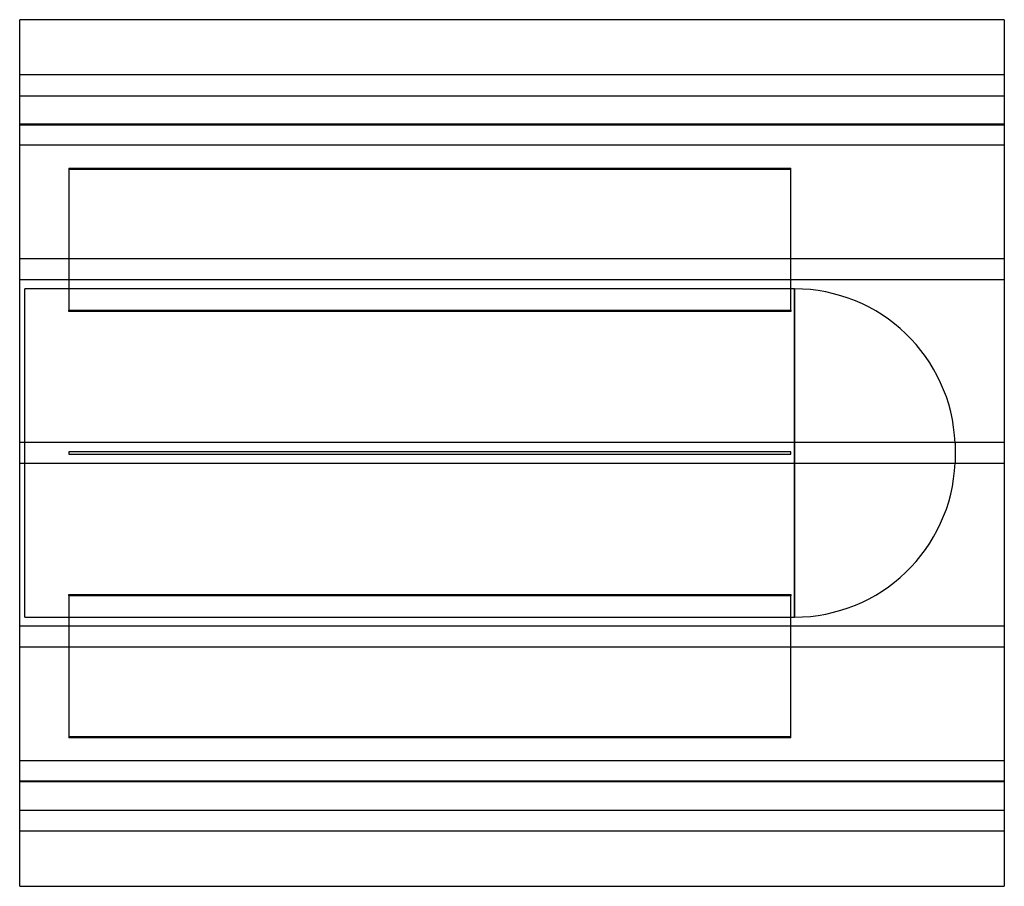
# Model space of a CAD drawing. Header units: millimetres. Extents: x -375 to 375, y -330 to 330.
import ezdxf

# ---------------------------------------------------------------- set-up
doc = ezdxf.new("R2010")
doc.units = ezdxf.units.MM
doc.layers.add('HIDDEN', color=7, linetype='Continuous')
doc.layers.add('THICK', color=7, linetype='Continuous')

msp = doc.modelspace()

# ---------------------------------------------------------------- linework, layer by layer
at = {"layer": 'HIDDEN'}
for p, q in [((375, 288), (-375, 288)), ((-375, 272), (375, 272)), ((375, 250.49), (-375, 250.49)), ((375, 250.49), (-375, 250.49)), ((-375, 250), (375, 250)), ((375, 234.49), (-375, 234.49)), ((375, 234.49), (-375, 234.49)), ((-337.5, 217), (212.5, 217)), ((-337.5, 217), (-337.5, 108.75)), ((212.5, 216), (-337.5, 216)), ((212.5, 108.75), (212.5, 217)), ((375, 148), (-375, 148)), ((375, 148), (-375, 148)), ((375, 132), (-375, 132)), ((375, 132), (-375, 132)), ((215.1, 125), (-371, 125)), ((-371, -125), (-371, 125)), ((215.1, 0), (215.1, 125)), ((215.1, 125), (215.1, -125)), ((-337.5, 108.75), (212.5, 108.75)), ((-337.5, 107.75), (-337.5, 108.75)), ((212.5, 107.75), (-337.5, 107.75)), ((212.5, 108.75), (212.5, 107.75)), ((375, 8), (-375, 8)), ((375, 8), (-375, 8)), ((-337.5, 1), (-337.5, 1)), ((-337.5, 1), (-337.5, -1)), ((212.5, 1), (-337.5, 1)), ((212.5, 1), (212.5, 1)), ((212.5, -1), (212.5, 1)), ((337.5, 7.45), (337.5, -7.45)), ((-337.5, -1), (-337.5, -1)), ((-337.5, -1), (212.5, -1)), ((212.5, -1), (212.5, -1)), ((215.1, -125), (215.1, 0)), ((375, -8), (-375, -8)), ((375, -8), (-375, -8)), ((-337.5, -108.75), (-337.5, -107.75)), ((-337.5, -107.75), (212.5, -107.75)), ((212.5, -108.75), (-337.5, -108.75)), ((-337.5, -108.75), (-337.5, -217)), ((212.5, -107.75), (212.5, -108.75)), ((212.5, -217), (212.5, -108.75)), ((-371, -125), (215.1, -125)), ((375, -132), (-375, -132)), ((375, -132), (-375, -132)), ((375, -148), (-375, -148)), ((375, -148), (-375, -148)), ((-337.5, -216), (212.5, -216)), ((212.5, -217), (-337.5, -217)), ((375, -234.49), (-375, -234.49)), ((375, -234.49), (-375, -234.49)), ((375, -250), (-375, -250)), ((375, -250.49), (-375, -250.49)), ((375, -250.49), (-375, -250.49)), ((-375, -272), (375, -272)), ((375, -288), (-375, -288))]:
    msp.add_line(p, q, dxfattribs=at)
for centre, start, end in [((215.1, 2.5), 2.31527, 89.99998), ((215.1, -2.5), 270.00002, 357.68473)]:
    msp.add_arc(centre, 122.5, start, end, dxfattribs=at)
at = {"layer": 'THICK'}
for p, q in [((375, 330), (-375, 330)), ((-375, -330), (-375, 330)), ((375, 330), (375, -330)), ((-375, -330), (375, -330))]:
    msp.add_line(p, q, dxfattribs=at)

doc.saveas('drawing.dxf')
